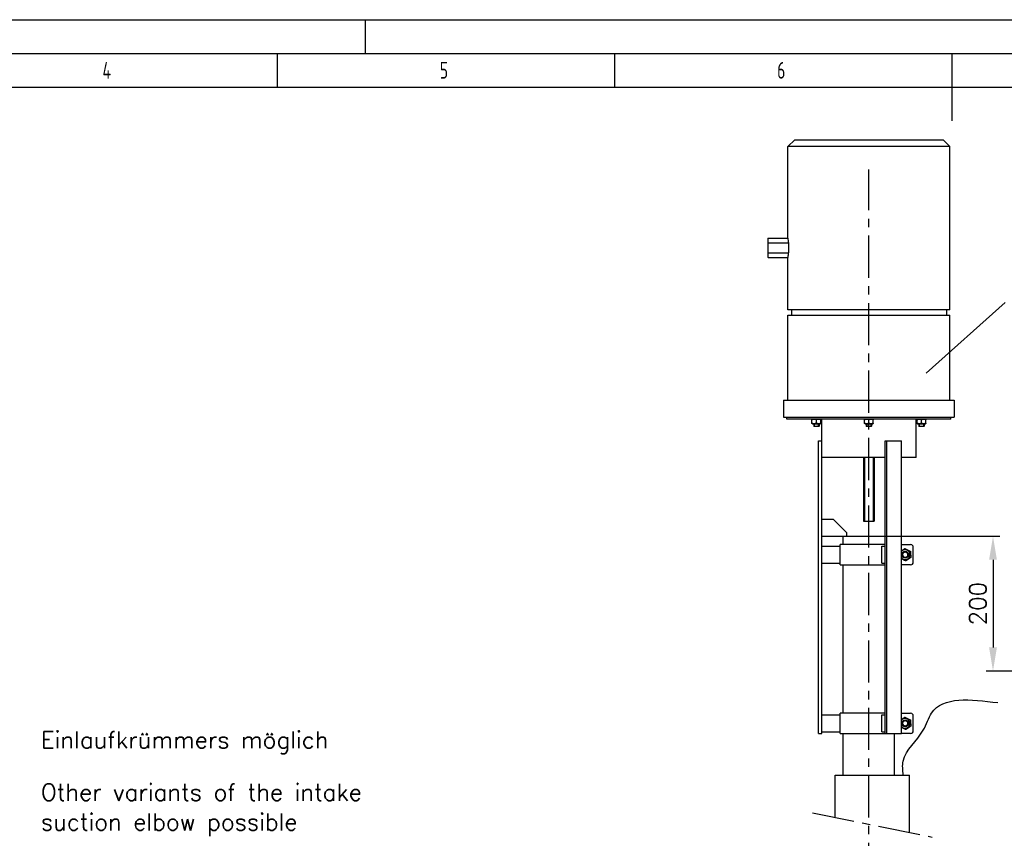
# Model space of a CAD drawing. Header units: millimetres. Extents: x 0 to 5940, y 0 to 4200.
# Tile 47 of 52: x 1588 to 3047, y 2986 to 4200. Entities that reach past the tile are written whole.
import ezdxf

# ---------------------------------------------------------------- set-up
doc = ezdxf.new("R2010")
doc.units = ezdxf.units.MM
doc.header["$LTSCALE"] = 50
doc.linetypes.add('MITTE', pattern=[2, 1.25, -0.25, 0.25, -0.25])
doc.layers.get('0').update_dxf_attribs({"linetype": 'CONTINUOUS'})
doc.layers.get('DEFPOINTS').update_dxf_attribs({"linetype": 'CONTINUOUS'})
for name, color, linetype in [('01-LINIE-025', 1, 'CONTINUOUS'), ('02-LINIE-035', 2, 'CONTINUOUS'), ('03-LINIE-050', 3, 'CONTINUOUS'), ('05-ACHSE', 1, 'MITTE'), ('06-MASSE1', 1, 'CONTINUOUS'), ('10-TEXT-025', 1, 'CONTINUOUS'), ('KSB-BLATTRAND', 2, 'CONTINUOUS')]:
    doc.layers.add(name, color=color, linetype=linetype)
doc.styles.add('ACA_NORM', font='ROMANS.SHX')
doc.styles.get("Standard").update_dxf_attribs({"font": 'ISOCP.SHX'})
doc.dimstyles.new('1-10', dxfattribs={"dimscale": 10, "dimtxt": 2.5, "dimasz": 3.5, "dimexe": 1, "dimexo": 0, "dimgap": 1, "dimtad": 1, "dimdec": 0, "dimzin": 0, "dimtxsty": 'ACA_NORM', "dimcen": 0, "dimadec": 0, "dimazin": 0, "dimtfac": 2.4, "dimtdec": 0, "dimtmove": 0, "dimatfit": 3, "dimfxl": 1, "dimtolj": 1, "dimtzin": 0, "dimarcsym": 0})

# ---------------------------------------------------------------- blocks, each defined once
blk = doc.blocks.new('Rahmen_A2')
at = {"color": 1, "ltscale": 150}
for p, q in [((0, 420), (594, 420)), ((10, 410), (584, 410))]:
    blk.add_line(p, q, dxfattribs=at)
at = {"layer": 'KSB-BLATTRAND'}
for p, q in [((210, 420), (210, 415)), ((5, 415), (589, 415)), ((197, 410), (197, 415)), ((247, 410), (247, 415)), ((297, 410), (297, 415)), ((297, 405), (297, 415))]:
    blk.add_line(p, q, dxfattribs=at)
at = {"layer": 'KSB-BLATTRAND', "width": 0.75}
for s, p in [('4', (171.0625, 411.25)), ('5', (221.0625, 411.25)), ('6', (271.0625, 411.25))]:
    blk.add_text(s, height=2.5, dxfattribs=at).set_placement(p)
blk = doc.blocks.new('Hubmagnet_02')
at = {"layer": '02-LINIE-035'}
for p, q in [((-110, 1087.5), (-120, 1077.5)), ((-110, 1087.5), (110, 1087.5)), ((110, 1087.5), (120, 1077.5)), ((120, 1077.5), (-120, 1077.5)), ((-120, 941.9), (-120, 1077.5)), ((120, 835.5), (120, 1077.5)), ((-150, 941.4), (-149.5, 941.9)), ((-150, 941.4), (-150, 934.4)), ((-149.5, 934.7), (-150, 934.4)), ((-150, 934.4), (-150, 920.6)), ((-149.5, 934.7), (-149.5, 941.9)), ((-149.5, 941.9), (-120, 941.9)), ((-149.5, 920.3), (-149.5, 934.7)), ((-149.5, 934.7), (-119.3, 934.7)), ((-119.3, 934.7), (-119.3, 920.3)), ((-149.5, 920.3), (-150, 920.6)), ((-150, 920.6), (-150, 913.6)), ((-149.5, 913.1), (-149.5, 920.3)), ((-149.5, 920.3), (-119.3, 920.3)), ((-149.5, 913.1), (-150, 913.6)), ((-149.5, 913.1), (-120, 913.1)), ((-120, 835.5), (-120, 913.1)), ((120, 835.5), (-120, 835.5)), ((-115, 835.5), (-115, 827.5)), ((115, 835.5), (115, 827.5)), ((-120, 827.5), (120, 827.5)), ((-120, 701.5), (-120, 827.5)), ((120, 701.5), (120, 827.5)), ((-126.5, 701.5), (126.5, 701.5)), ((-126.5, 701.5), (-126.5, 676.5)), ((126.5, 701.5), (126.5, 676.5)), ((-126.5, 676.5), (126.5, 676.5)), ((-121.5, 673.5), (-121.5, 676.5)), ((121.5, 673.5), (-121.5, 673.5)), ((-83.7, 673.5), (-84.4, 673.1)), ((-84.4, 672.5), (-84.4, 673.1)), ((-84.4, 667.7), (-84.4, 672.5)), ((-77.9, 667.7), (-77.9, 672.5)), ((-72.1, 673.5), (-71.4, 673.1)), ((-71.4, 673.1), (-71.4, 672.5)), ((-71.4, 667.7), (-71.4, 672.5)), ((-69.8, 641.5), (-69.8, 673.5)), ((-5.8, 673.5), (-6.5, 673.1)), ((-6.5, 672.5), (-6.5, 673.1)), ((-6.5, 667.7), (-6.5, 672.5)), ((0, 667.7), (0, 672.5)), ((5.8, 673.5), (6.5, 673.1)), ((6.5, 673.1), (6.5, 672.5)), ((6.5, 667.7), (6.5, 672.5)), ((69.9, 616.5), (69.9, 673.5)), ((72.1, 673.5), (71.4, 673.1)), ((71.4, 672.5), (71.4, 673.1)), ((71.4, 667.7), (71.4, 672.5)), ((77.9, 667.7), (77.9, 672.5)), ((83.7, 673.5), (84.4, 673.1)), ((84.4, 673.1), (84.4, 672.5)), ((84.4, 667.7), (84.4, 672.5)), ((121.5, 673.5), (121.5, 676.5)), ((-84.4, 667.1), (-84.4, 667.7)), ((-83.7, 666.7), (-84.4, 667.1)), ((-83.7, 666.7), (-72.1, 666.7)), ((-81.9, 666.7), (-81.9, 663)), ((-81.9, 663), (-73.9, 663)), ((-81.4, 662.5), (-81.9, 663)), ((-81.9, 663), (-73.9, 663)), ((-74.4, 662.5), (-81.4, 662.5)), ((-81.2, 666.7), (-81.2, 663)), ((-74.7, 663), (-74.7, 666.7)), ((-74.4, 662.5), (-73.9, 663)), ((-73.9, 666.7), (-73.9, 663)), ((-72.1, 666.7), (-71.4, 667.1)), ((-71.4, 667.7), (-71.4, 667.1)), ((-6.5, 667.1), (-6.5, 667.7)), ((-5.8, 666.7), (-6.5, 667.1)), ((-5.8, 666.7), (5.8, 666.7)), ((-4, 666.7), (-4, 663)), ((-4, 663), (4, 663)), ((-3.5, 662.5), (-4, 663)), ((-4, 663), (4, 663)), ((3.5, 662.5), (-3.5, 662.5)), ((-3.3, 666.7), (-3.3, 663)), ((3.3, 663), (3.3, 666.7)), ((3.5, 662.5), (4, 663)), ((4, 666.7), (4, 663)), ((5.8, 666.7), (6.5, 667.1)), ((6.5, 667.7), (6.5, 667.1)), ((71.4, 667.1), (71.4, 667.7)), ((72.1, 666.7), (71.4, 667.1)), ((72.1, 666.7), (83.7, 666.7)), ((73.9, 666.7), (73.9, 663)), ((73.9, 663), (81.9, 663)), ((74.4, 662.5), (73.9, 663)), ((73.9, 663), (81.9, 663)), ((81.4, 662.5), (74.4, 662.5)), ((74.7, 666.7), (74.7, 663)), ((81.2, 663), (81.2, 666.7)), ((81.4, 662.5), (81.9, 663)), ((81.9, 666.7), (81.9, 663)), ((83.7, 666.7), (84.4, 667.1)), ((84.4, 667.7), (84.4, 667.1)), ((-74.8, 641.5), (-69.8, 641.5)), ((-74.8, 207.5), (-74.8, 641.5)), ((-69.8, 207.5), (-69.8, 641.5)), ((24.1, 641.5), (26.6, 641.5)), ((24.1, 207.5), (24.1, 641.5)), ((26.6, 207.5), (26.6, 641.5)), ((26.6, 641.5), (48.3, 641.5)), ((48.3, 207.5), (48.3, 641.5)), ((24.1, 616.5), (-69.8, 616.5)), ((-8, 616.5), (-8, 522.5)), ((-6.8, 616.5), (-6.8, 522.5)), ((6.8, 522.5), (6.8, 616.5)), ((8, 616.5), (8, 522.5)), ((69.9, 616.5), (48.3, 616.5)), ((-69.8, 525), (-52.8, 525)), ((-52.8, 525), (-32.8, 505)), ((-8, 522.5), (8, 522.5)), ((-69.8, 500), (-38, 500)), ((-38, 500), (24.1, 500)), ((-38, 487.5), (-38, 500)), ((-32.8, 500), (-32.8, 505)), ((-69.8, 485), (-42.8, 485)), ((-42.8, 460), (-42.8, 485)), ((24.1, 487.5), (-42.5, 487.5)), ((-42.5, 457.5), (-42.5, 487.5)), ((19.3, 485), (24.1, 485)), ((19.3, 460), (19.3, 485)), ((48.3, 487.5), (61.8, 487.5)), ((65.8, 461.5), (65.8, 483.5)), ((-69.8, 460), (-42.8, 460)), ((-42.5, 457.5), (24.1, 457.5)), ((-38, 237.5), (-38, 457.5)), ((19.3, 460), (24.1, 460)), ((61.8, 457.5), (48.3, 457.5)), ((-69.8, 235), (-42.8, 235)), ((-42.8, 210), (-42.8, 235)), ((24.1, 237.5), (-42.5, 237.5)), ((-42.5, 207.5), (-42.5, 237.5)), ((19.3, 235), (24.1, 235)), ((19.3, 210), (19.3, 235)), ((48.3, 237.5), (61.8, 237.5)), ((65.8, 211.5), (65.8, 233.5)), ((-74.8, 207.5), (-69.8, 207.5)), ((-69.8, 210), (-42.8, 210)), ((-42.5, 207.5), (24.1, 207.5)), ((-38, 145.8), (-38, 207.5)), ((19.3, 210), (24.1, 210)), ((24.1, 207.5), (26.6, 207.5)), ((26.6, 207.5), (48.3, 207.5)), ((38.1, 145.8), (38.1, 207.5)), ((61.8, 207.5), (48.3, 207.5))]:
    blk.add_line(p, q, dxfattribs=at)
for centre, radius in [((53.8, 472.5), 5), ((53.8, 472.5), 4.08), ((53.8, 222.5), 5), ((53.8, 222.5), 4.08)]:
    blk.add_circle(centre, radius, dxfattribs=at)
for centre, radius, start, end in [((61.8, 483.5), 4, 0, 90), ((53.8, 472.5), 7.3, 220.1151, 139.8849), ((53.8, 472.5), 4.1, 140, 50), ((61.8, 461.5), 4, 270, 0), ((61.8, 233.5), 4, 0, 90), ((53.8, 222.5), 7.3, 220.1151, 139.8849), ((53.8, 222.5), 4.1, 140, 50), ((61.8, 211.5), 4, 270, 0)]:
    blk.add_arc(centre, radius, start, end, dxfattribs=at)
for centre, major_axis, start_param, end_param in [((0, 941.9), (-120, 0), 0, 0.104356), ((0, 913.1), (120, 0), 3.037237, 3.141593)]:
    blk.add_ellipse(centre, major_axis=major_axis, ratio=0.57735, start_param=start_param, end_param=end_param, dxfattribs=at)
for points, weights in [([(-77.9, 672.5), (-81.2, 673.6), (-84.4, 672.5)], [1, 1.15470053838, 1]), ([(-71.4, 672.5), (-74.7, 673.6), (-77.9, 672.5)], [1, 1.15470053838, 1]), ([(0, 672.5), (-3.2, 673.6), (-6.5, 672.5)], [1, 1.15470053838, 1]), ([(6.5, 672.5), (3.2, 673.6), (0, 672.5)], [1, 1.15470053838, 1]), ([(77.9, 672.5), (74.7, 673.6), (71.4, 672.5)], [1, 1.15470053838, 1]), ([(84.4, 672.5), (81.2, 673.6), (77.9, 672.5)], [1, 1.15470053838, 1]), ([(-84.4, 667.7), (-81.2, 666.6), (-77.9, 667.7)], [1, 1.15470053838, 1]), ([(-77.9, 667.7), (-74.7, 666.6), (-71.4, 667.7)], [1, 1.15470053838, 1]), ([(-6.5, 667.7), (-3.2, 666.6), (0, 667.7)], [1, 1.15470053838, 1]), ([(0, 667.7), (3.2, 666.6), (6.5, 667.7)], [1, 1.15470053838, 1]), ([(71.4, 667.7), (74.7, 666.6), (77.9, 667.7)], [1, 1.15470053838, 1]), ([(77.9, 667.7), (81.2, 666.6), (84.4, 667.7)], [1, 1.15470053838, 1]), ([(48.3, 478.4), (50.6, 479.9), (53.2, 481.7)], [1.06946675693, 1.10204423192, 1]), ([(53.2, 481.7), (57.4, 479.7), (61.5, 477.6)], [1, 1.15470053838, 1]), ([(62.1, 468.4), (58.3, 465.8), (54.4, 463.3)], [1, 1.15470053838, 1]), ([(61.5, 477.6), (61.8, 473), (62.1, 468.4)], [1, 1.15470053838, 1]), ([(54.4, 463.3), (51.2, 464.9), (48.3, 466.3)], [1, 1.11750951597, 1.05650011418]), ([(48.3, 228.4), (50.6, 229.9), (53.2, 231.7)], [1.06946675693, 1.10204423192, 1]), ([(53.2, 231.7), (57.4, 229.7), (61.5, 227.6)], [1, 1.15470053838, 1]), ([(61.5, 227.6), (61.8, 223), (62.1, 218.4)], [1, 1.15470053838, 1]), ([(54.4, 213.3), (51.2, 214.9), (48.3, 216.3)], [1, 1.11750951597, 1.05650011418]), ([(62.1, 218.4), (58.3, 215.8), (54.4, 213.3)], [1, 1.15470053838, 1])]:
    blk.add_rational_spline(points, weights, degree=2, dxfattribs=at)
blk = doc.blocks.new('*D22')
at = {"layer": '06-MASSE1', "color": 0, "lineweight": -2}
for p, q in [((2870.8, 3434.3), (3040.6, 3434.3)), ((3030.6, 3399.3), (3030.6, 3269.3)), ((3168.9, 3234.3), (3020.6, 3234.3))]:
    blk.add_line(p, q, dxfattribs=at)
at = {"layer": '06-MASSE1', "color": 0}
for points in [[(3024.8, 3399.3), (3036.4, 3399.3), (3030.6, 3434.3)], [(3024.8, 3269.3), (3036.4, 3269.3), (3030.6, 3234.3)]]:
    blk.add_solid(points, dxfattribs=at)
at = {"layer": 'DEFPOINTS', "color": 0}
for p in [(2870.8, 3434.3), (3030.6, 3234.3), (3168.9, 3234.3)]:
    blk.add_point(p, dxfattribs=at)
at = {"layer": '06-MASSE1', "color": 0, "insert": (3008.1, 3334.3), "char_height": 25, "attachment_point": 5, "rotation": 90, "style": 'ACA_NORM'}
blk.add_mtext('\\A1;200', dxfattribs=at)

msp = doc.modelspace()

# ---------------------------------------------------------------- linework, layer by layer
at = {"layer": '01-LINIE-025'}
msp.add_line((2931.3, 3675.8), (3048.7, 3780.7), dxfattribs=at)
at = {"layer": '02-LINIE-035'}
for p, q in [((2796.7, 3080.2), (2906.7, 3080.2)), ((2796.7, 3017.4), (2796.7, 3080.2)), ((2906.7, 2995.1), (2906.7, 3080.2))]:
    msp.add_line(p, q, dxfattribs=at)
at = {"layer": '03-LINIE-050'}
msp.add_open_spline([(2897.5, 3080.2), (2896.8, 3087.3), (2894.4, 3113.3), (2926.6, 3136.6), (2944.8, 3198.9), (2997.2, 3192.5), (3037.9, 3187.5)], degree=3, knots=[0, 0, 0, 0, 20.874353, 75.339164, 103.688666, 203.140668, 203.140668, 203.140668, 203.140668], dxfattribs=at)
at = {"layer": '05-ACHSE'}
for p, q in [((2846.7, 2317.4), (2846.7, 3978)), ((2763, 3024.2), (2940.3, 2988.3))]:
    msp.add_line(p, q, dxfattribs=at)

# ---------------------------------------------------------------- block references
at = {"layer": '01-LINIE-025'}
msp.add_blockref('Hubmagnet_02', (2846.7, 2934.3), dxfattribs=at)
at = {"layer": 'KSB-BLATTRAND', "xscale": 10, "yscale": 10, "zscale": 10}
msp.add_blockref('Rahmen_A2', (0, 0), dxfattribs=at)

# ---------------------------------------------------------------- texts
at = {"layer": '10-TEXT-025', "style": 'ACA_NORM'}
for s, p in [('Einlaufkrümmers möglich ', (1619.3, 3119.9)), ('Other variants of the intake', (1619.3, 3042.2)), ('suction elbow possible', (1619.3, 2998.1))]:
    msp.add_text(s, height=25, dxfattribs=at).set_placement(p)

# ---------------------------------------------------------------- dimensions: what is measured, and where the dimension line sits
at = {"layer": '06-MASSE1'}
dim = msp.add_linear_dim(base=(3030.6, 3234.3), p1=(2870.8, 3434.3), p2=(3168.9, 3234.3), angle=90, dimstyle='1-10', dxfattribs=at)
dim.commit()
dim.dimension.update_dxf_attribs({"geometry": '*D22', "text_midpoint": (3008.1, 3334.3)})

doc.saveas('drawing.dxf')
